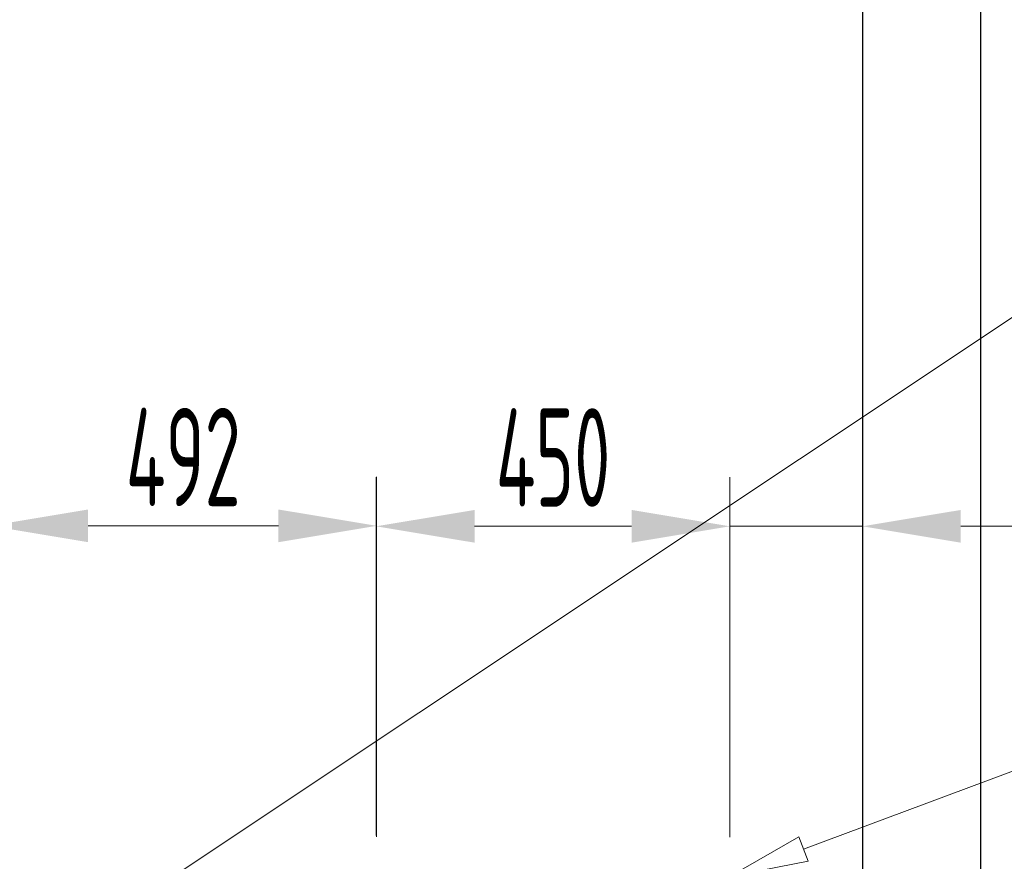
# Model space of a CAD drawing. Header units: millimetres. Extents: x 1279 to 58476, y -6899 to 74987.
# Tile 234 of 250: x 39959 to 41211, y 69235 to 70306. Entities that reach past the tile are written whole.
import ezdxf

# ---------------------------------------------------------------- set-up
doc = ezdxf.new("R2010")
doc.units = ezdxf.units.MM
doc.layers.add('JS_VYT_POPIS - OBECNĚ', color=7, linetype='Continuous', lineweight=5)
doc.layers.add('UT_KOTY - DIMENZE', color=7, linetype='Continuous', lineweight=5)
doc.styles.add('ISOCP 2.5', font='isocp.shx', dxfattribs={"width": 0.6, "height": 2.5})

# ---------------------------------------------------------------- blocks, each defined once
blk = doc.blocks.new('_ClosedBlank')
at = {"color": 0, "linetype": 'ByBlock', "lineweight": -2}
for p, q in [((-1, 0.167), (0, 0)), ((-1, 0.167), (-1, -0.167)), ((0, 0), (-1, -0.167))]:
    blk.add_line(p, q, dxfattribs=at)

msp = doc.modelspace()

# ---------------------------------------------------------------- linework, layer by layer
for p, q in [((41181, 72312.3), (41181, 68655.9)), ((41031, 72162.3), (41031, 68825.5))]:
    msp.add_line(p, q)
at = {"layer": 'JS_VYT_POPIS - OBECNĚ', "linetype": 'ByBlock'}
for points in [[(39983.4, 69102.6), (41433.9, 70068.6)], [(40955.9, 69251), (41555.2, 69474.2)]]:
    msp.add_lwpolyline(points, dxfattribs=at)
at = {"layer": 'UT_KOTY - DIMENZE'}
for p, q in [((40412.4, 69268.1), (40412.4, 69723.9)), ((40412.9, 69266.7), (40412.9, 69724.5)), ((40862.2, 69266.1), (40862.2, 69723.9)), ((40862.2, 69266.1), (40862.2, 69723.9)), ((41031, 69203.3), (41031, 69723.9)), ((40287.9, 69662), (40045.9, 69662)), ((40737.2, 69661.4), (40537.4, 69661.4)), ((40737.2, 69661.4), (40612.2, 69661.4)), ((40862.2, 69661.4), (41031, 69661.4)), ((41156, 69661.4), (41456.4, 69661.4))]:
    msp.add_line(p, q, dxfattribs=at)
for points in [[(40045.9, 69682.8), (40045.9, 69641.2), (39920.9, 69662)], [(40287.9, 69682.8), (40287.9, 69641.2), (40412.9, 69662)], [(40537.4, 69682.2), (40537.4, 69640.6), (40412.4, 69661.4)], [(40737.2, 69682.2), (40737.2, 69640.6), (40862.2, 69661.4)], [(40737.2, 69682.2), (40737.2, 69640.6), (40862.2, 69661.4)], [(41156, 69682.2), (41156, 69640.6), (41031, 69661.4)]]:
    msp.add_solid(points, dxfattribs=at)

# ---------------------------------------------------------------- block references
at = {"layer": 'JS_VYT_POPIS - OBECNĚ', "xscale": 100, "yscale": 100, "zscale": 100, "rotation": 200.4305157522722}
msp.add_blockref('_ClosedBlank', (40862.2, 69216.1), dxfattribs=at)

# ---------------------------------------------------------------- texts
at = {"layer": 'UT_KOTY - DIMENZE', "char_height": 125, "attachment_point": 5, "style": 'ISOCP 2.5'}
for s, insert in [('492', (40166.9, 69749.5)), ('450', (40637.3, 69748.9))]:
    msp.add_mtext(s, dxfattribs=dict(at, insert=insert))

doc.saveas('drawing.dxf')
